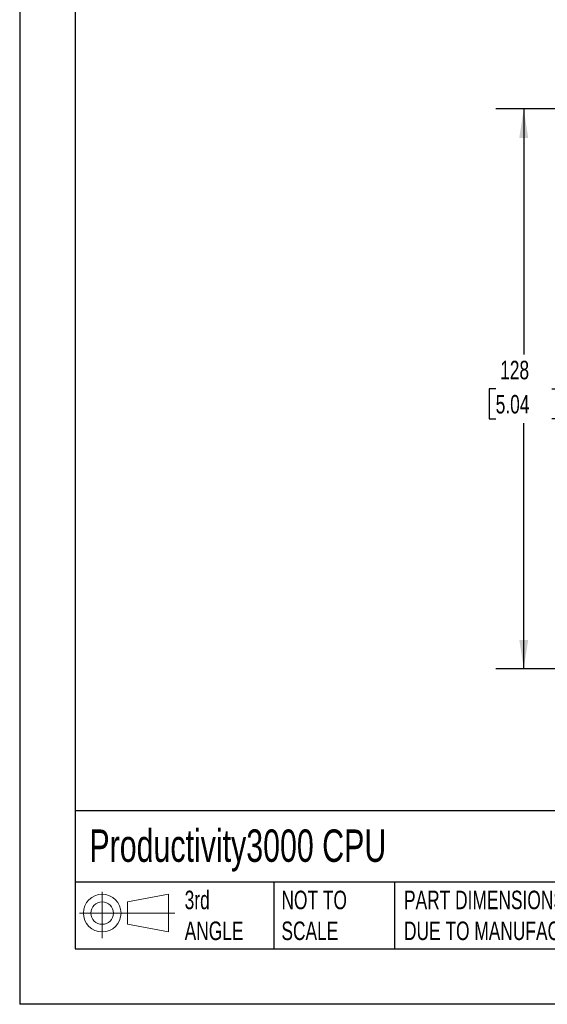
# Model space of a CAD drawing. Header units: millimetres. Extents: x 0 to 1397, y 0 to 1080.
# Tile 1 of 19: x 0 to 301, y 0 to 563. Entities that reach past the tile are written whole.
import ezdxf

# ---------------------------------------------------------------- set-up
doc = ezdxf.new("R2010")
doc.units = ezdxf.units.MM
doc.header["$LTSCALE"] = 5
doc.linetypes.add('CENTERX2', pattern=[20.32, 12.7, -2.54, 2.54, -2.54])
doc.layers.add('DIMENSIONS', color=140, linetype='Continuous', lineweight=25)
doc.layers.add('TEXT', color=140, linetype='Continuous', lineweight=25)
doc.layers.add('SLD-DEFPOINTS', color=7, linetype='Continuous')
doc.styles.add('SLDTEXTSTYLE0', font='TXT', dxfattribs={"width": 0.7})
doc.dimstyles.new('SLDDIMSTYLE1', dxfattribs={"dimtxt": 10.790039, "dimasz": 16.51, "dimexe": 0, "dimexo": 0.0625, "dimgap": 2.69751, "dimtad": 0, "dimtih": 1, "dimtoh": 1, "dimdec": 1, "dimlfac": 0.4, "dimrnd": 1e-09, "dimzin": 12, "dimdsep": 46, "dimtxsty": 'SLDTEXTSTYLE0', "dimsah": 1, "dimcen": 0.09, "dimadec": 0, "dimazin": 3, "dimtfac": 1, "dimtdec": 1, "dimtofl": 0, "dimtmove": 0, "dimatfit": 3, "dimfxl": 0, "dimfrac": 2, "dimtolj": 1, "dimtzin": 12, "dimarcsym": 0})

# ---------------------------------------------------------------- blocks, each defined once
blk = doc.blocks.new('Block11')
at = {"color": 7, "linetype": 'Continuous', "lineweight": 18}
for p, q in [((12.94, 26.55), (12.94, 0)), ((27.4, 20.84), (50.88, 25.16)), ((50.88, 25.16), (50.88, 3.66)), ((27.4, 7.98), (27.4, 20.84)), ((0, 14.41), (54.37, 14.41)), ((27.4, 7.98), (50.88, 3.66))]:
    blk.add_line(p, q, dxfattribs=at)
for radius in [10.75, 6.43]:
    blk.add_circle((12.94, 14.41), radius, dxfattribs=at)
blk = doc.blocks.new('Block12')
at = {"layer": 'SLD-DEFPOINTS'}
blk.add_blockref('Block11', (0, 0), dxfattribs=at)
blk = doc.blocks.new('_D_2')
at = {"layer": 'DIMENSIONS'}
for p, q in [((324.17, 511.99), (272.08, 511.99)), ((287.96, 511.99), (287.96, 371.52)), ((271.93, 351.96), (268.3, 351.96)), ((268.3, 351.96), (268.3, 334.81)), ((303.99, 351.96), (307.61, 351.96)), ((307.61, 351.96), (307.61, 334.81)), ((268.3, 334.81), (271.93, 334.81)), ((287.96, 191.92), (287.96, 332.39)), ((307.61, 334.81), (303.99, 334.81)), ((324.11, 191.92), (272.08, 191.92))]:
    blk.add_line(p, q, dxfattribs=at)
for points in [[(287.96, 511.99), (285.42, 495.48), (290.5, 495.48)], [(287.96, 191.92), (290.5, 208.43), (285.42, 208.43)]]:
    blk.add_solid(points, dxfattribs=at)
at = {"layer": 'DIMENSIONS', "char_height": 10.583, "attachment_point": 1, "style": 'SLDTEXTSTYLE0'}
for s, insert in [('128', (274.49, 368.01)), ('5.04', (271.93, 348.45))]:
    blk.add_mtext(s, dxfattribs=dict(at, insert=insert))

msp = doc.modelspace()

# ---------------------------------------------------------------- linework, layer by layer
at = {"color": 7, "linetype": 'Continuous'}
for p in [(0.01, 1079.51), (1397.01, 0.01)]:
    msp.add_line(p, (0.01, 0.01), dxfattribs=at)
at = {"layer": 'TEXT'}
for p, q in [((31.75, 1047.75), (31.75, 31.75)), ((1365.25, 110.63), (31.75, 110.63)), ((1365.25, 69.85), (31.75, 69.85)), ((145.22, 69.85), (145.22, 31.75)), ((214.19, 69.85), (214.19, 31.75)), ((31.75, 31.75), (1365.25, 31.75))]:
    msp.add_line(p, q, dxfattribs=at)

# ---------------------------------------------------------------- block references
at = {"layer": 'SLD-DEFPOINTS'}
msp.add_blockref('Block12', (34.19, 37.77), dxfattribs=at)

# ---------------------------------------------------------------- texts
at = {"layer": 'TEXT', "linetype": 'CENTERX2', "lineweight": 18, "attachment_point": 1, "style": 'SLDTEXTSTYLE0'}
for s, insert, char_height in [('Productivity3000 CPU', (39.83, 100), 18.5208), ('3rd^JANGLE', (94.25, 64.98), 10.583), ('NOT TO^JSCALE', (149.53, 64.98), 10.5833), ("PART DIMENSIONS MAY DIFFER SLIGHTLY ^JDUE TO MANUFACTURER'S VARIANCES", (219.56, 64.98), 10.5833)]:
    msp.add_mtext(s, dxfattribs=dict(at, insert=insert, char_height=char_height))

# ---------------------------------------------------------------- dimensions: what is measured, and where the dimension line sits
at = {"layer": 'DIMENSIONS'}
dim = msp.add_linear_dim(base=(287.96, 511.99), p1=(330.46, 191.92), p2=(330.52, 511.99), angle=270, dimstyle='SLDDIMSTYLE1', dxfattribs=at)
dim.commit()
dim.dimension.update_dxf_attribs({"geometry": '_D_2', "text_midpoint": (287.96, 351.96), "dimtype": 160})

doc.saveas('drawing.dxf')
